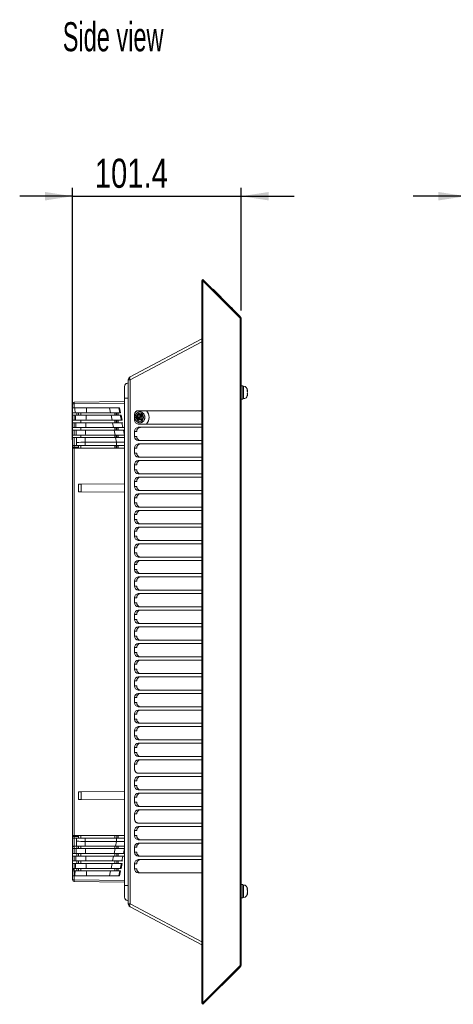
# Model space of a CAD drawing. Header units: millimetres. Extents: x 30 to 1432, y 107 to 988.
# Tile 3 of 34: x 673 to 933, y 396 to 988. Entities that reach past the tile are written whole.
import ezdxf

# ---------------------------------------------------------------- set-up
doc = ezdxf.new("R2010")
doc.units = ezdxf.units.MM
doc.header["$LTSCALE"] = 5
doc.layers.add('AA', color=7, linetype='Continuous')
doc.styles.add('SLDTEXTSTYLE0', font='TXT', dxfattribs={"width": 0.605})
doc.styles.add('SLDTEXTSTYLE1', font='TXT', dxfattribs={"width": 0.75})
doc.dimstyles.new('SLDDIMSTYLE1', dxfattribs={"dimtxt": 17.5, "dimasz": 16.51, "dimexe": 0, "dimexo": 0.0625, "dimgap": 4.375, "dimtad": 1, "dimdec": 1, "dimrnd": 1e-09, "dimzin": 12, "dimdsep": 46, "dimtxsty": 'SLDTEXTSTYLE1', "dimsah": 1, "dimcen": 0.09, "dimadec": 0, "dimazin": 3, "dimtfac": 1, "dimtmove": 0, "dimatfit": 0, "dimfxl": 1, "dimfrac": 2, "dimtolj": 1, "dimtzin": 12, "dimarcsym": 0})
doc.dimstyles.new('SLDDIMSTYLE2', dxfattribs={"dimtxt": 17.5, "dimasz": 16.51, "dimexe": 0, "dimexo": 0.0625, "dimgap": 4.375, "dimtad": 1, "dimrnd": 1e-09, "dimzin": 12, "dimdsep": 46, "dimtxsty": 'SLDTEXTSTYLE1', "dimsah": 1, "dimcen": 0.09, "dimadec": 0, "dimazin": 3, "dimtfac": 1, "dimtmove": 0, "dimatfit": 0, "dimfxl": 1, "dimfrac": 2, "dimtolj": 1, "dimtzin": 12, "dimarcsym": 0})

# ---------------------------------------------------------------- blocks, each defined once
blk = doc.blocks.new('*D5')
at = {"layer": 'AA', "color": 7}
for p, q in [((704.58, 735.69), (704.58, 887.19)), ((805.98, 813.37), (805.98, 887.19)), ((704.58, 882.19), (672.83, 882.19)), ((704.58, 882.19), (805.98, 882.19)), ((805.98, 882.19), (837.73, 882.19))]:
    blk.add_line(p, q, dxfattribs=at)
for points in [[(704.58, 882.19), (688.07, 884.73), (688.07, 879.65)], [(805.98, 882.19), (822.49, 879.65), (822.49, 884.73)]]:
    blk.add_solid(points, dxfattribs=at)
at = {"layer": 'AA', "color": 7, "insert": (717.97, 904.75, 0.1), "char_height": 17.5, "attachment_point": 1, "style": 'SLDTEXTSTYLE1'}
blk.add_mtext('101.4', dxfattribs=at)
blk = doc.blocks.new('*D7')
at = {"layer": 'AA', "color": 7}
for p, q in [((941, 836.31), (941, 887.19)), ((1038, 706.39), (1038, 887.19)), ((941, 882.19), (909.25, 882.19)), ((1038, 882.19), (941, 882.19)), ((1038, 882.19), (1069.75, 882.19))]:
    blk.add_line(p, q, dxfattribs=at)
for points in [[(941, 882.19), (924.49, 884.73), (924.49, 879.65)], [(1038, 882.19), (1054.51, 879.65), (1054.51, 884.73)]]:
    blk.add_solid(points, dxfattribs=at)
at = {"layer": 'AA', "color": 7, "insert": (953.88, 904.75, 18.06), "char_height": 17.5, "attachment_point": 1, "style": 'SLDTEXTSTYLE1'}
blk.add_mtext('97', dxfattribs=at)

msp = doc.modelspace()

# ---------------------------------------------------------------- linework, layer by layer
at = {"color": 7, "linetype": 'Continuous', "lineweight": 15}
for p, q in [((782.977, 832.194), (782.27, 831.487)), ((782.27, 831.487), (782.447, 831.31)), ((782.977, 831.31), (782.27, 831.31)), ((782.27, 831.31), (782.27, 397.078)), ((782.977, 832.194), (805.392, 809.779)), ((782.977, 831.31), (782.977, 397.078)), ((805.392, 808.896), (782.977, 831.31)), ((789.059, 826.254), (798.958, 816.354)), ((798.958, 816.354), (798.887, 816.284)), ((798.958, 816.354), (800.726, 814.587)), ((800.655, 814.516), (800.726, 814.587)), ((805.392, 808.896), (805.392, 419.492)), ((805.977, 420.022), (805.977, 808.365)), ((739.139, 773.508), (782.27, 796.441)), ((738.077, 771.742), (739.139, 771.742)), ((738.077, 771.742), (738.077, 456.645)), ((739.139, 771.742), (739.139, 456.645)), ((735.777, 767.694), (735.777, 760.694)), ((806.977, 768.194), (805.977, 768.194)), ((807.277, 767.944), (806.977, 767.944)), ((705.569, 758.41), (735.777, 758.674)), ((735.777, 760.694), (735.777, 467.694)), ((805.977, 760.194), (806.977, 760.194)), ((806.977, 760.444), (807.277, 760.444)), ((704.577, 757.41), (704.577, 755)), ((705.577, 757.41), (704.577, 757.41)), ((705.772, 755), (704.577, 755)), ((705.586, 755), (705.586, 757.41)), ((713.03, 755), (726.82, 755)), ((726.82, 755), (732.39, 755)), ((726.82, 755), (727.426, 752)), ((744.082, 753.194), (782.27, 753.194)), ((704.577, 752), (705.852, 752)), ((705.577, 750.5), (704.577, 750.5)), ((704.577, 750.5), (704.577, 747.5)), ((704.577, 747.5), (705.577, 747.5)), ((705.577, 747.5), (706.394, 747.5)), ((709.577, 747.5), (709.577, 746)), ((712.656, 747.5), (728.334, 747.5)), ((727.729, 750.5), (712.8, 750.5)), ((712.874, 752), (727.426, 752)), ((727.426, 752), (733.001, 752)), ((733.307, 750.5), (727.729, 750.5)), ((727.729, 750.5), (728.334, 747.5)), ((728.334, 747.5), (733.918, 747.5)), ((730.077, 752), (730.077, 750.5)), ((730.077, 747.5), (730.077, 746)), ((744.655, 748.557), (745.111, 748.288)), ((705.577, 746), (704.577, 746)), ((704.577, 746), (704.577, 743)), ((704.577, 743), (705.577, 743)), ((704.577, 741.5), (704.577, 743)), ((705.577, 741.5), (704.577, 741.5)), ((704.577, 741.5), (704.577, 738.5)), ((705.577, 743), (705.577, 746)), ((705.577, 743), (706.617, 743)), ((706.687, 741.5), (705.577, 741.5)), ((705.577, 738.5), (705.577, 741.5)), ((709.577, 743), (709.577, 741.5)), ((729.546, 741.5), (712.389, 741.5)), ((728.637, 746), (712.587, 746)), ((735.14, 741.5), (729.546, 741.5)), ((729.546, 741.5), (730.152, 738.5)), ((730.077, 743), (730.077, 741.5)), ((782.27, 745.194), (744.082, 745.194)), ((744.082, 743.194), (782.27, 743.194)), ((704.577, 738.5), (705.577, 738.5)), ((704.577, 737), (704.577, 738.5)), ((705.577, 737), (704.577, 737)), ((704.577, 737), (704.577, 732.194)), ((706.886, 737), (705.577, 737)), ((705.577, 732.194), (705.577, 737)), ((730.454, 737), (712.205, 737)), ((712.265, 738.5), (730.152, 738.5)), ((730.077, 738.5), (730.077, 737)), ((730.152, 738.5), (735.752, 738.5)), ((735.777, 737), (730.454, 737)), ((731.021, 734.194), (730.454, 737)), ((782.27, 735.194), (744.082, 735.194)), ((704.577, 732.194), (705.577, 732.194)), ((708.069, 731.294), (704.577, 731.294)), ((704.577, 730.694), (704.577, 497.694)), ((705.569, 730.694), (735.777, 730.694)), ((705.569, 497.694), (705.569, 730.694)), ((705.577, 732.194), (707.004, 732.194)), ((707.004, 732.194), (707.004, 734.142)), ((712.097, 734.194), (731.021, 734.194)), ((712.097, 732.194), (712.097, 734.194)), ((712.097, 732.194), (731.021, 732.194)), ((730.077, 732.194), (730.077, 730.694)), ((731.021, 734.194), (735.777, 734.194)), ((731.021, 732.194), (731.021, 734.194)), ((731.021, 732.194), (735.777, 732.194)), ((782.27, 725.194), (744.082, 725.194)), ((782.27, 715.194), (744.082, 715.194)), ((708.077, 708.932), (709.836, 708.947)), ((708.077, 704.455), (708.077, 708.932)), ((735.777, 709.174), (709.836, 708.947)), ((709.836, 708.947), (709.836, 704.44)), ((782.27, 705.194), (744.082, 705.194)), ((709.836, 704.44), (708.077, 704.455)), ((709.836, 704.44), (735.777, 704.214)), ((744.082, 703.194), (782.27, 703.194)), ((782.27, 695.194), (744.082, 695.194)), ((744.082, 693.194), (782.27, 693.194)), ((782.27, 685.194), (744.082, 685.194)), ((744.082, 683.194), (782.27, 683.194)), ((782.27, 675.194), (744.082, 675.194)), ((744.082, 673.194), (782.27, 673.194)), ((782.27, 665.194), (744.082, 665.194)), ((744.082, 663.194), (782.27, 663.194)), ((782.27, 655.194), (744.082, 655.194)), ((744.082, 653.194), (782.27, 653.194)), ((782.27, 645.194), (744.082, 645.194)), ((744.082, 643.194), (782.27, 643.194)), ((782.27, 635.194), (744.082, 635.194)), ((744.082, 633.194), (782.27, 633.194)), ((782.27, 625.194), (744.082, 625.194)), ((744.082, 623.194), (782.27, 623.194)), ((744.082, 613.194), (782.27, 613.194)), ((782.27, 605.194), (744.082, 605.194)), ((744.082, 603.194), (782.27, 603.194)), ((782.27, 595.194), (744.082, 595.194)), ((744.082, 593.194), (782.27, 593.194)), ((782.27, 585.194), (744.082, 585.194)), ((744.082, 583.194), (782.27, 583.194)), ((704.477, 524.194), (704.477, 578.194)), ((782.27, 575.194), (744.082, 575.194)), ((744.082, 573.194), (782.27, 573.194)), ((782.27, 565.194), (744.082, 565.194)), ((744.082, 563.194), (782.27, 563.194)), ((782.27, 555.194), (744.082, 555.194)), ((744.082, 553.194), (782.27, 553.194)), ((782.27, 545.194), (744.082, 545.194)), ((744.082, 543.194), (782.27, 543.194)), ((782.27, 535.194), (744.082, 535.194)), ((744.082, 533.194), (782.27, 533.194)), ((708.077, 519.455), (708.077, 523.932)), ((709.836, 523.947), (709.836, 519.44)), ((782.27, 525.194), (744.082, 525.194)), ((744.082, 523.194), (782.27, 523.194)), ((709.836, 519.44), (708.077, 519.455)), ((709.836, 519.44), (735.777, 519.214)), ((782.27, 515.194), (744.082, 515.194)), ((744.082, 513.194), (782.27, 513.194)), ((782.27, 505.194), (744.082, 505.194)), ((705.569, 497.694), (704.577, 497.694)), ((735.777, 497.694), (705.569, 497.694)), ((730.077, 497.694), (730.077, 496.194)), ((744.082, 503.194), (782.27, 503.194)), ((704.577, 497.094), (708.069, 497.094)), ((704.577, 496.194), (704.577, 491.387)), ((707.004, 496.194), (705.577, 496.194)), ((705.577, 491.387), (705.577, 496.194)), ((712.097, 496.194), (707.004, 496.194)), ((707.004, 494.246), (707.004, 496.194)), ((731.021, 496.194), (712.097, 496.194)), ((712.097, 496.194), (712.097, 494.194)), ((731.021, 494.194), (712.097, 494.194)), ((731.021, 494.194), (730.454, 491.387)), ((735.777, 496.194), (731.021, 496.194)), ((735.777, 494.194), (731.021, 494.194)), ((744.082, 493.194), (782.27, 493.194)), ((704.477, 476.977), (704.477, 486.977)), ((705.577, 491.044), (704.577, 491.044)), ((705.577, 489.887), (704.577, 489.887)), ((704.577, 486.887), (705.577, 486.887)), ((705.577, 491.387), (706.886, 491.387)), ((706.822, 489.887), (705.577, 489.887)), ((705.577, 486.887), (705.577, 489.887)), ((705.577, 486.887), (706.687, 486.887)), ((712.205, 491.387), (730.454, 491.387)), ((730.152, 489.887), (712.265, 489.887)), ((712.389, 486.887), (729.546, 486.887)), ((730.152, 489.887), (729.546, 486.887)), ((729.546, 486.887), (735.14, 486.887)), ((730.077, 491.387), (730.077, 489.887)), ((730.077, 486.887), (730.077, 485.387)), ((735.752, 489.887), (730.152, 489.887)), ((730.454, 491.387), (735.777, 491.387)), ((705.577, 485.387), (704.577, 485.387)), ((704.577, 485.387), (704.577, 482.387)), ((704.577, 482.387), (705.577, 482.387)), ((705.577, 480.887), (704.577, 480.887)), ((704.577, 480.887), (704.577, 477.887)), ((706.617, 485.387), (705.577, 485.387)), ((705.577, 482.387), (705.577, 485.387)), ((705.577, 482.387), (706.471, 482.387)), ((706.394, 480.887), (705.577, 480.887)), ((705.577, 477.887), (705.577, 480.887)), ((729.243, 485.387), (712.453, 485.387)), ((712.587, 482.387), (728.637, 482.387)), ((728.334, 480.887), (712.656, 480.887)), ((728.334, 480.887), (727.729, 477.887)), ((729.243, 485.387), (728.637, 482.387)), ((728.637, 482.387), (734.224, 482.387)), ((734.835, 485.387), (729.243, 485.387)), ((730.077, 482.387), (730.077, 480.887)), ((782.27, 485.194), (744.082, 485.194)), ((744.082, 483.194), (782.27, 483.194)), ((704.577, 477.887), (705.577, 477.887)), ((704.577, 477.344), (705.577, 477.344)), ((705.577, 476.387), (704.577, 476.387)), ((704.577, 476.387), (704.577, 473.387)), ((705.577, 477.887), (706.234, 477.887)), ((706.15, 476.387), (705.577, 476.387)), ((705.577, 473.387), (705.577, 476.387)), ((712.8, 477.887), (727.729, 477.887)), ((727.426, 476.387), (712.874, 476.387)), ((726.82, 473.387), (727.426, 476.387)), ((733.001, 476.387), (727.426, 476.387)), ((727.729, 477.887), (733.307, 477.887)), ((730.077, 477.887), (730.077, 476.387)), ((782.27, 475.194), (744.082, 475.194)), ((705.577, 473.387), (704.577, 473.387)), ((704.577, 473.387), (704.577, 470.977)), ((705.586, 470.977), (704.577, 470.977)), ((735.777, 469.714), (705.569, 469.977)), ((705.577, 473.387), (705.973, 473.387)), ((726.82, 473.387), (713.03, 473.387)), ((732.39, 473.387), (726.82, 473.387)), ((806.977, 468.194), (805.977, 468.194)), ((806.977, 468.194), (806.977, 464.194)), ((807.277, 467.944), (806.977, 467.944)), ((735.777, 467.694), (735.777, 460.694)), ((806.977, 464.194), (806.977, 460.194)), ((805.977, 460.194), (806.977, 460.194)), ((806.977, 460.444), (807.277, 460.444)), ((782.27, 431.946), (739.139, 454.88)), ((782.977, 397.078), (805.392, 419.492)), ((805.392, 418.608), (782.977, 396.194)), ((805.392, 418.608), (804.95, 419.05)), ((782.977, 397.078), (782.27, 397.078)), ((782.447, 397.078), (782.27, 396.901)), ((782.977, 396.194), (782.27, 396.901))]:
    msp.add_line(p, q, dxfattribs=at)
at = {"color": 144, "linetype": 'Continuous', "lineweight": 0}
for p, q in [((787.291, 828.022), (787.22, 827.951)), ((788.988, 826.183), (789.059, 826.254)), ((804.95, 809.338), (805.392, 809.779)), ((806.977, 764.194), (806.977, 768.194)), ((806.977, 760.194), (806.977, 764.194)), ((809.777, 765.243), (809.777, 765.444)), ((809.742, 762.964), (809.777, 763.144)), ((809.777, 763.144), (809.777, 762.959)), ((809.777, 762.944), (809.777, 762.959)), ((704.577, 755), (704.577, 752)), ((732.39, 755), (732.896, 755)), ((733.001, 752), (732.39, 755)), ((732.896, 755), (733.507, 752)), ((704.577, 752), (704.577, 750.5)), ((704.577, 746), (704.577, 747.5)), ((706.234, 750.5), (705.577, 750.5)), ((705.577, 747.5), (705.577, 750.5)), ((707.077, 752), (707.077, 750.5)), ((708.069, 750.5), (708.069, 752)), ((709.577, 752), (709.577, 750.5)), ((731.277, 752), (731.277, 750.5)), ((731.277, 747.5), (731.277, 746)), ((732.077, 752), (732.077, 750.5)), ((732.077, 747.5), (732.077, 746)), ((733.001, 752), (733.507, 752)), ((733.813, 750.5), (733.307, 750.5)), ((733.918, 747.5), (733.307, 750.5)), ((733.813, 750.5), (734.424, 747.5)), ((733.918, 747.5), (734.424, 747.5)), ((741.874, 747.694), (741.874, 750.694)), ((741.874, 747.694), (742.484, 747.694)), ((743.891, 750.957), (746.38, 750.957)), ((743.891, 747.895), (743.891, 750.957)), ((744.907, 747.895), (743.891, 747.895)), ((744.102, 750.717), (744.102, 748.134)), ((746.168, 750.717), (744.102, 750.717)), ((744.102, 748.134), (744.501, 748.134)), ((744.489, 749.093), (745.111, 749.476)), ((745.159, 747.818), (744.495, 748.209)), ((744.501, 748.134), (744.907, 747.895)), ((745.111, 749.03), (744.654, 748.749)), ((744.725, 748.557), (744.655, 748.557)), ((745.111, 748.329), (744.725, 748.557)), ((745.111, 749.476), (745.111, 750.717)), ((745.111, 750.717), (745.775, 750.326)), ((745.111, 748.288), (745.111, 749.03)), ((745.616, 749.979), (745.159, 750.248)), ((745.159, 750.248), (745.159, 749.505)), ((745.159, 749.505), (745.617, 749.787)), ((745.782, 749.443), (745.159, 749.06)), ((745.159, 749.06), (745.159, 747.818)), ((745.182, 748.288), (745.159, 748.301)), ((745.159, 748.288), (745.182, 748.288)), ((745.23, 747.818), (745.159, 747.859)), ((745.182, 750.676), (745.182, 750.717)), ((745.182, 750.717), (745.846, 750.326)), ((745.182, 749.519), (745.182, 750.234)), ((745.852, 749.443), (745.23, 749.06)), ((745.23, 749.06), (745.23, 747.818)), ((745.278, 747.79), (745.278, 748.231)), ((745.278, 748.231), (745.565, 748.062)), ((745.565, 747.62), (745.278, 747.79)), ((745.494, 748.134), (746.168, 748.134)), ((745.9, 747.895), (745.494, 748.134)), ((745.565, 748.062), (745.565, 747.62)), ((745.613, 748.033), (745.9, 747.864)), ((745.613, 747.592), (745.613, 748.033)), ((745.868, 747.442), (745.613, 747.592)), ((746.38, 747.895), (745.9, 747.895)), ((745.9, 747.864), (745.9, 747.615)), ((745.948, 747.394), (745.948, 747.836)), ((746.168, 748.134), (746.168, 750.717)), ((746.38, 750.957), (746.38, 747.895)), ((706.471, 746), (705.577, 746)), ((712.453, 743), (729.243, 743)), ((734.224, 746), (728.637, 746)), ((728.637, 746), (729.243, 743)), ((729.243, 743), (734.835, 743)), ((731.277, 743), (731.277, 741.5)), ((732.077, 743), (732.077, 741.5)), ((734.729, 746), (734.224, 746)), ((734.835, 743), (734.224, 746)), ((734.835, 743), (735.341, 743)), ((735.646, 741.5), (735.14, 741.5)), ((735.752, 738.5), (735.14, 741.5)), ((741.874, 737.694), (741.874, 740.694)), ((743.189, 740.694), (741.874, 740.694)), ((705.577, 738.5), (706.822, 738.5)), ((709.577, 738.5), (709.577, 737)), ((731.277, 738.5), (731.277, 737)), ((732.077, 738.5), (732.077, 737)), ((735.752, 738.5), (735.777, 738.5)), ((741.874, 737.694), (743.189, 737.694)), ((704.577, 732.194), (704.577, 730.694)), ((705.569, 730.694), (704.577, 730.694)), ((707.004, 732.194), (712.097, 732.194)), ((708.069, 730.694), (708.069, 732.194)), ((709.577, 732.194), (709.577, 730.694)), ((731.277, 732.194), (731.277, 730.694)), ((732.077, 732.194), (732.077, 730.694)), ((741.874, 727.694), (741.874, 730.694)), ((743.189, 730.694), (741.874, 730.694)), ((744.082, 733.194), (782.27, 733.194)), ((741.874, 727.694), (743.189, 727.694)), ((744.082, 723.194), (782.27, 723.194)), ((741.874, 717.694), (741.874, 720.694)), ((743.189, 720.694), (741.874, 720.694)), ((741.874, 717.694), (743.189, 717.694)), ((741.874, 707.694), (741.874, 710.694)), ((743.189, 710.694), (741.874, 710.694)), ((744.082, 713.194), (782.27, 713.194)), ((741.874, 707.694), (743.189, 707.694)), ((741.874, 697.694), (741.874, 700.694)), ((743.189, 700.694), (741.874, 700.694)), ((741.874, 697.694), (743.189, 697.694)), ((741.874, 687.694), (741.874, 690.694)), ((743.189, 690.694), (741.874, 690.694)), ((741.874, 687.694), (743.189, 687.694)), ((741.874, 677.694), (741.874, 680.694)), ((743.189, 680.694), (741.874, 680.694)), ((741.874, 677.694), (743.189, 677.694)), ((741.874, 667.694), (741.874, 670.694)), ((743.189, 670.694), (741.874, 670.694)), ((741.874, 667.694), (743.189, 667.694)), ((741.874, 657.694), (741.874, 660.694)), ((743.189, 660.694), (741.874, 660.694)), ((741.874, 657.694), (743.189, 657.694)), ((741.874, 647.694), (741.874, 650.694)), ((743.189, 650.694), (741.874, 650.694)), ((741.874, 647.694), (743.189, 647.694)), ((741.874, 637.694), (741.874, 640.694)), ((743.189, 640.694), (741.874, 640.694)), ((741.874, 637.694), (743.189, 637.694)), ((741.874, 627.694), (741.874, 630.694)), ((743.189, 630.694), (741.874, 630.694)), ((741.874, 627.694), (743.189, 627.694)), ((741.874, 617.694), (741.874, 620.694)), ((743.189, 620.694), (741.874, 620.694)), ((741.874, 617.694), (743.189, 617.694)), ((741.874, 607.694), (741.874, 610.694)), ((743.189, 610.694), (741.874, 610.694)), ((782.27, 615.194), (744.082, 615.194)), ((741.874, 607.694), (743.189, 607.694)), ((741.874, 597.694), (741.874, 600.694)), ((743.189, 600.694), (741.874, 600.694)), ((741.874, 597.694), (743.189, 597.694)), ((741.874, 587.694), (741.874, 590.694)), ((743.189, 590.694), (741.874, 590.694)), ((741.874, 587.694), (743.189, 587.694)), ((741.874, 577.694), (741.874, 580.694)), ((743.189, 580.694), (741.874, 580.694)), ((704.577, 579.194), (704.477, 579.194)), ((704.477, 578.194), (704.577, 578.194)), ((741.874, 577.694), (743.189, 577.694)), ((741.874, 567.694), (741.874, 570.694)), ((743.189, 570.694), (741.874, 570.694)), ((741.874, 567.694), (743.189, 567.694)), ((741.874, 557.694), (741.874, 560.694)), ((743.189, 560.694), (741.874, 560.694)), ((741.874, 557.694), (743.189, 557.694)), ((741.874, 547.694), (741.874, 550.694)), ((743.189, 550.694), (741.874, 550.694)), ((741.874, 547.694), (743.189, 547.694)), ((741.874, 537.694), (741.874, 540.694)), ((743.189, 540.694), (741.874, 540.694)), ((741.874, 527.694), (741.874, 530.694)), ((743.189, 530.694), (741.874, 530.694)), ((741.874, 527.694), (743.189, 527.694)), ((704.577, 524.194), (704.477, 524.194)), ((704.477, 523.194), (704.577, 523.194)), ((708.077, 523.932), (709.836, 523.947)), ((735.777, 524.174), (709.836, 523.947)), ((741.874, 517.694), (741.874, 520.694)), ((743.189, 520.694), (741.874, 520.694)), ((741.874, 517.694), (743.189, 517.694)), ((741.874, 507.694), (741.874, 510.694)), ((743.189, 510.694), (741.874, 510.694)), ((704.577, 497.694), (704.577, 496.194)), ((708.069, 496.194), (708.069, 497.694)), ((709.577, 496.194), (709.577, 497.694)), ((731.277, 496.194), (731.277, 497.694)), ((732.077, 496.194), (732.077, 497.694)), ((741.874, 497.694), (741.874, 500.694)), ((743.189, 500.694), (741.874, 500.694)), ((741.874, 497.694), (743.189, 497.694)), ((705.577, 496.194), (704.577, 496.194)), ((731.021, 496.194), (731.021, 494.194)), ((782.27, 495.194), (744.082, 495.194)), ((704.577, 487.977), (704.477, 487.977)), ((704.477, 486.977), (704.577, 486.977)), ((704.577, 491.387), (705.577, 491.387)), ((704.577, 491.387), (704.577, 489.887)), ((704.577, 489.887), (704.577, 486.887)), ((704.577, 486.887), (704.577, 485.387)), ((705.577, 489.887), (705.577, 491.387)), ((707.077, 491.387), (707.077, 489.887)), ((707.077, 485.387), (707.077, 486.887)), ((708.069, 489.887), (708.069, 491.387)), ((708.069, 485.387), (708.069, 486.887)), ((709.577, 489.887), (709.577, 491.387)), ((709.577, 485.387), (709.577, 486.887)), ((731.277, 489.887), (731.277, 491.387)), ((731.277, 485.387), (731.277, 486.887)), ((732.077, 489.887), (732.077, 491.387)), ((732.077, 485.387), (732.077, 486.887)), ((735.14, 486.887), (735.752, 489.887)), ((735.14, 486.887), (735.646, 486.887)), ((735.777, 489.887), (735.752, 489.887)), ((741.874, 487.694), (741.874, 490.694)), ((743.189, 490.694), (741.874, 490.694)), ((741.874, 487.694), (743.189, 487.694)), ((704.577, 482.387), (704.577, 480.887)), ((707.077, 480.887), (707.077, 482.387)), ((708.069, 480.887), (708.069, 482.387)), ((709.577, 480.887), (709.577, 482.387)), ((733.918, 480.887), (728.334, 480.887)), ((731.277, 480.887), (731.277, 482.387)), ((732.077, 480.887), (732.077, 482.387)), ((733.307, 477.887), (733.918, 480.887)), ((734.424, 480.887), (733.813, 477.887)), ((734.424, 480.887), (733.918, 480.887)), ((734.224, 482.387), (734.835, 485.387)), ((734.224, 482.387), (734.729, 482.387)), ((735.341, 485.387), (734.835, 485.387)), ((741.874, 477.694), (741.874, 480.694)), ((743.189, 480.694), (741.874, 480.694)), ((704.577, 476.977), (704.477, 476.977)), ((704.477, 475.977), (704.577, 475.977)), ((704.577, 477.887), (704.577, 476.387)), ((705.577, 476.387), (705.577, 477.887)), ((707.077, 477.887), (707.077, 476.387)), ((708.069, 476.387), (708.069, 477.887)), ((709.577, 476.387), (709.577, 477.887)), ((731.277, 476.387), (731.277, 477.887)), ((732.077, 476.387), (732.077, 477.887)), ((732.39, 473.387), (733.001, 476.387)), ((733.507, 476.387), (732.896, 473.387)), ((733.507, 476.387), (733.001, 476.387)), ((733.307, 477.887), (733.813, 477.887)), ((741.874, 477.694), (743.189, 477.694)), ((705.586, 470.977), (705.586, 473.387)), ((732.896, 473.387), (732.39, 473.387)), ((739.139, 456.645), (738.077, 456.645)), ((782.27, 433.712), (739.139, 456.645))]:
    msp.add_line(p, q, dxfattribs=at)
at = {"color": 8, "linetype": 'Continuous', "lineweight": 15}
for p, q in [((739.139, 771.742), (782.27, 794.676)), ((807.277, 767.944), (807.277, 760.444)), ((738.077, 760.694), (735.777, 760.694)), ((735.777, 757.674), (705.586, 757.41)), ((730.877, 750.5), (730.877, 752)), ((730.877, 746), (730.877, 747.5)), ((730.877, 741.5), (730.877, 743)), ((730.877, 737), (730.877, 738.5)), ((705.577, 732.194), (705.577, 731.432)), ((730.877, 730.694), (730.877, 732.194)), ((705.577, 496.993), (705.577, 496.194)), ((705.586, 470.977), (735.777, 470.714)), ((807.277, 467.944), (807.277, 460.444)), ((738.077, 467.694), (735.777, 467.694))]:
    msp.add_line(p, q, dxfattribs=at)
at = {"color": 144, "linetype": 'Continuous', "lineweight": 0, "flags": 128}
for points in [[(739.139, 773.508), (739.026, 773.416), (738.943, 773.276), (738.893, 773.094), (738.875, 772.872), (738.893, 772.619), (738.943, 772.341), (739.026, 772.046), (739.139, 771.742)], [(747.304, 749.194), (747.136, 748.237), (746.657, 747.426), (745.941, 746.884), (745.096, 746.694), (744.252, 746.884), (743.536, 747.426), (743.057, 748.237), (742.889, 749.194), (743.057, 750.15), (743.536, 750.961), (744.252, 751.503), (745.096, 751.694), (745.941, 751.503), (746.657, 750.961), (747.136, 750.15), (747.304, 749.194)]]:
    msp.add_lwpolyline(points, dxfattribs=at)
at = {"color": 7, "linetype": 'Continuous', "lineweight": 15, "flags": 128}
msp.add_lwpolyline([(739.139, 456.645), (739.026, 456.342), (738.943, 456.047), (738.893, 455.768), (738.875, 455.515), (738.893, 455.294), (738.943, 455.111), (739.026, 454.971), (739.139, 454.88)], dxfattribs=at)
at = {"color": 144, "linetype": 'Continuous', "lineweight": 0}
for centre, radius, start, end in [((740.077, 771.742), 2, 118, 180), ((705.577, 757.41), 1, 90.5, 180), ((744.61, 749.194), 5.968, 317.915884, 42.084116), ((745.552, 740.831), 2.367, 93.778597, 183.33577), ((745.552, 737.556), 2.367, 176.66423, 266.221403), ((745.552, 730.831), 2.367, 93.778597, 183.33577), ((745.552, 727.556), 2.367, 176.66423, 266.221403), ((745.552, 720.831), 2.367, 93.778597, 183.33577), ((745.552, 717.556), 2.367, 176.66423, 266.221403), ((745.552, 710.831), 2.367, 93.778597, 183.33577), ((745.552, 707.556), 2.367, 176.66423, 266.221403), ((745.552, 700.831), 2.367, 93.778597, 183.33577), ((745.552, 697.556), 2.367, 176.66423, 266.221403), ((745.552, 690.831), 2.367, 93.778597, 183.33577), ((745.552, 687.556), 2.367, 176.66423, 266.221403), ((745.552, 680.831), 2.367, 93.778597, 183.33577), ((745.552, 677.556), 2.367, 176.66423, 266.221403), ((745.552, 670.831), 2.367, 93.778597, 183.33577), ((745.552, 667.556), 2.367, 176.66423, 266.221403), ((745.552, 660.831), 2.367, 93.778597, 183.33577), ((745.552, 657.556), 2.367, 176.66423, 266.221403), ((745.552, 650.831), 2.367, 93.778597, 183.33577), ((745.552, 647.556), 2.367, 176.66423, 266.221403), ((745.552, 640.831), 2.367, 93.778597, 183.33577), ((745.552, 637.556), 2.367, 176.66423, 266.221403), ((744.238, 627.556), 2.367, 176.66423, 266.221403), ((745.552, 630.831), 2.367, 93.778597, 183.33577), ((745.552, 627.556), 2.367, 176.66423, 266.221403), ((745.552, 620.831), 2.367, 93.778597, 183.33577), ((745.552, 617.556), 2.367, 176.66423, 266.221403), ((745.552, 610.831), 2.367, 93.778597, 183.33577), ((745.552, 607.556), 2.367, 176.66423, 266.221403), ((745.552, 600.831), 2.367, 93.778597, 183.33577), ((745.552, 597.556), 2.367, 176.66423, 266.221403), ((745.552, 590.831), 2.367, 93.778597, 183.33577), ((745.552, 587.556), 2.367, 176.66423, 266.221403), ((745.552, 580.831), 2.367, 93.778597, 183.33577), ((745.552, 577.556), 2.367, 176.66423, 266.221403), ((745.552, 570.831), 2.367, 93.778597, 183.33577), ((745.552, 567.556), 2.367, 176.66423, 266.221403), ((745.552, 560.831), 2.367, 93.778597, 183.33577), ((745.552, 557.556), 2.367, 176.66423, 266.221403), ((745.552, 550.831), 2.367, 93.778597, 183.33577), ((745.552, 547.556), 2.367, 176.66423, 266.221403), ((745.552, 540.831), 2.367, 93.778597, 183.33577), ((745.552, 530.831), 2.367, 93.778597, 183.33577), ((745.552, 527.556), 2.367, 176.66423, 266.221403), ((745.552, 520.831), 2.367, 93.778597, 183.33577), ((745.552, 517.556), 2.367, 176.66423, 266.221403), ((745.552, 510.831), 2.367, 93.778597, 183.33577), ((745.552, 500.831), 2.367, 93.778597, 183.33577), ((745.552, 497.556), 2.367, 176.66423, 266.221403), ((745.552, 490.831), 2.367, 93.778597, 183.33577), ((745.552, 487.556), 2.367, 176.66423, 266.221403), ((744.238, 480.831), 2.367, 93.778597, 183.33577), ((745.552, 480.831), 2.367, 93.778597, 183.33577), ((745.552, 477.556), 2.367, 176.66423, 266.221403)]:
    msp.add_arc(centre, radius, start, end, dxfattribs=at)
at = {"color": 7, "linetype": 'Continuous', "lineweight": 15}
for centre, radius, start, end in [((737.797, 767.694), 2.02, 82.018174, 180), ((807.277, 765.444), 2.5, 0, 90), ((807.277, 762.944), 2.5, 270, 347.792559), ((744.238, 747.556), 2.367, 176.66423, 266.221403), ((745.725, 749.194), 2.533, 100.281285, 259.718715), ((744.238, 740.831), 2.367, 93.778597, 183.33577), ((744.238, 737.556), 2.367, 176.66423, 266.221403), ((744.238, 730.831), 2.367, 93.778597, 183.33577), ((744.238, 727.556), 2.367, 176.66423, 266.221403), ((744.238, 720.831), 2.367, 93.778597, 183.33577), ((744.238, 717.556), 2.367, 176.66423, 266.221403), ((744.238, 710.831), 2.367, 93.778597, 183.33577), ((744.238, 707.556), 2.367, 176.66423, 266.221403), ((744.238, 700.831), 2.367, 93.778597, 183.33577), ((744.238, 697.556), 2.367, 176.66423, 266.221403), ((744.238, 690.831), 2.367, 93.778597, 183.33577), ((744.238, 687.556), 2.367, 176.66423, 266.221403), ((744.238, 680.831), 2.367, 93.778597, 183.33577), ((744.238, 677.556), 2.367, 176.66423, 266.221403), ((744.238, 670.831), 2.367, 93.778597, 183.33577), ((744.238, 667.556), 2.367, 176.66423, 266.221403), ((744.238, 660.831), 2.367, 93.778597, 183.33577), ((744.238, 657.556), 2.367, 176.66423, 266.221403), ((744.238, 650.831), 2.367, 93.778597, 183.33577), ((744.238, 647.556), 2.367, 176.66423, 266.221403), ((744.238, 640.831), 2.367, 93.778597, 183.33577), ((744.238, 637.556), 2.367, 176.66423, 266.221403), ((744.238, 630.831), 2.367, 93.778597, 183.33577), ((744.238, 620.831), 2.367, 93.778597, 183.33577), ((744.238, 617.556), 2.367, 176.66423, 266.221403), ((744.238, 610.831), 2.367, 93.778597, 183.33577), ((744.238, 607.556), 2.367, 176.66423, 266.221403), ((744.238, 600.831), 2.367, 93.778597, 183.33577), ((744.238, 597.556), 2.367, 176.66423, 266.221403), ((744.238, 590.831), 2.367, 93.778597, 183.33577), ((744.238, 587.556), 2.367, 176.66423, 266.221403), ((744.238, 580.831), 2.367, 93.778597, 183.33577), ((744.238, 577.556), 2.367, 176.66423, 266.221403), ((744.238, 570.831), 2.367, 93.778597, 183.33577), ((744.238, 567.556), 2.367, 176.66423, 266.221403), ((744.238, 560.831), 2.367, 93.778597, 183.33577), ((744.238, 557.556), 2.367, 176.66423, 266.221403), ((744.238, 550.831), 2.367, 93.778597, 183.33577), ((744.238, 547.556), 2.367, 176.66423, 266.221403), ((744.238, 540.831), 2.367, 93.778597, 183.33577), ((744.238, 530.831), 2.367, 93.778597, 183.33577), ((744.238, 527.556), 2.367, 176.66423, 266.221403), ((744.238, 520.831), 2.367, 93.778597, 183.33577), ((744.238, 517.556), 2.367, 176.66423, 266.221403), ((744.238, 510.831), 2.367, 93.778597, 183.33577), ((744.238, 500.831), 2.367, 93.778597, 183.33577), ((744.238, 497.556), 2.367, 176.66423, 266.221403), ((744.238, 490.831), 2.367, 93.778597, 183.33577), ((744.238, 487.556), 2.367, 176.66423, 266.221403), ((744.238, 477.556), 2.367, 176.66423, 266.221403), ((705.577, 470.977), 1, 180, 269.5), ((807.277, 465.444), 2.5, 0, 90), ((807.277, 462.944), 2.5, 270, 0), ((737.797, 460.694), 2.02, 180, 277.981826), ((740.077, 456.645), 2, 180, 242)]:
    msp.add_arc(centre, radius, start, end, dxfattribs=at)
at = {"color": 144, "linetype": 'Continuous', "lineweight": 0}
for points, knots in [([(805.392, 809.779), (805.42, 809.751), (805.476, 809.692), (805.556, 809.596), (805.632, 809.492), (805.703, 809.379), (805.769, 809.259), (805.836, 809.112), (805.903, 808.921), (805.964, 808.665), (805.973, 808.472), (805.977, 808.365)], [0, 0, 0, 0, 0.0751468, 0.1532815, 0.2344187, 0.3185714, 0.4057513, 0.4959689, 0.6266048, 0.794622, 1, 1, 1, 1]), ([(809.508, 765.038), (809.512, 765.074), (809.52, 765.146), (809.532, 765.287), (809.537, 765.463), (809.532, 765.64), (809.52, 765.782), (809.512, 765.854), (809.508, 765.89)], [0, 0, 0, 0, 0.1271132, 0.2526205, 0.5, 0.7473795, 0.8728626, 1, 1, 1, 1]), ([(809.508, 765.89), (809.527, 765.867), (809.565, 765.824), (809.613, 765.758), (809.653, 765.695), (809.685, 765.634), (809.717, 765.563), (809.745, 765.484), (809.765, 765.397), (809.776, 765.318), (809.777, 765.267), (809.777, 765.243)], [0, 0, 0, 0, 0.1108311, 0.216344, 0.3165355, 0.4114037, 0.5009499, 0.6435587, 0.7748047, 0.8924937, 1, 1, 1, 1]), ([(809.777, 764.392), (809.777, 764.416), (809.776, 764.466), (809.765, 764.546), (809.745, 764.633), (809.706, 764.744), (809.636, 764.882), (809.552, 764.984), (809.508, 765.038)], [0, 0, 0, 0, 0.1078822, 0.2260578, 0.3578496, 0.5011721, 0.7340707, 1, 1, 1, 1]), ([(809.777, 763.996), (809.777, 763.972), (809.776, 763.921), (809.765, 763.842), (809.745, 763.755), (809.706, 763.643), (809.636, 763.505), (809.552, 763.403), (809.508, 763.349)], [0, 0, 0, 0, 0.1078822, 0.2260578, 0.3578496, 0.5011721, 0.7340707, 1, 1, 1, 1]), ([(809.777, 762.959), (809.777, 762.927), (809.776, 762.859), (809.765, 762.713), (809.732, 762.509), (809.666, 762.295), (809.587, 762.112), (809.535, 762.017), (809.508, 761.969)], [0, 0, 0, 0, 0.0948241, 0.1977998, 0.4288635, 0.6957007, 0.8424756, 1, 1, 1, 1]), ([(809.535, 762.246), (809.534, 762.269), (809.534, 762.316), (809.528, 762.385), (809.52, 762.455), (809.512, 762.501), (809.508, 762.524)], [0, 0, 0, 0, 0.2482791, 0.4971923, 0.7487602, 1, 1, 1, 1]), ([(809.508, 761.969), (809.512, 761.992), (809.52, 762.038), (809.528, 762.108), (809.534, 762.177), (809.534, 762.223), (809.535, 762.246)], [0, 0, 0, 0, 0.251215, 0.5028077, 0.7516958, 1, 1, 1, 1]), ([(741.874, 750.694), (741.875, 750.746), (741.877, 750.851), (741.89, 751.008), (741.912, 751.163), (741.942, 751.315), (741.981, 751.466), (742.063, 751.725), (742.223, 752.076), (742.51, 752.473), (742.861, 752.799), (743.212, 753.004), (743.531, 753.121), (743.804, 753.183), (743.989, 753.19), (744.082, 753.194)], [0, 0, 0, 0, 0.0403177, 0.0803098, 0.1201341, 0.1599506, 0.1999192, 0.240198, 0.3700596, 0.5000577, 0.6299193, 0.7599174, 0.8400681, 0.9196688, 1, 1, 1, 1]), ([(745.096, 752.494), (745.044, 752.493), (744.939, 752.491), (744.782, 752.476), (744.627, 752.453), (744.474, 752.419), (744.322, 752.377), (744.171, 752.325), (743.887, 752.207), (743.485, 751.972), (743.022, 751.543), (742.643, 751.019), (742.376, 750.432), (742.216, 749.816), (742.166, 749.194), (742.216, 748.572), (742.376, 747.956), (742.643, 747.369), (743.022, 746.845), (743.485, 746.415), (743.922, 746.16), (744.282, 746.02), (744.549, 745.947), (744.821, 745.902), (745.004, 745.896), (745.096, 745.894)], [0, 0, 0, 0, 0.0172934, 0.0344594, 0.0515478, 0.0686088, 0.0856928, 0.1028501, 0.1201305, 0.1850835, 0.2500882, 0.3150412, 0.3800459, 0.4400045, 0.5000144, 0.559973, 0.6199829, 0.6849358, 0.7499405, 0.8148935, 0.8798982, 0.9100298, 0.9399106, 0.9698109, 1, 1, 1, 1]), ([(745.096, 745.894), (745.149, 745.895), (745.254, 745.896), (745.411, 745.911), (745.566, 745.935), (745.719, 745.968), (745.871, 746.011), (746.021, 746.063), (746.306, 746.18), (746.708, 746.415), (747.171, 746.844), (747.55, 747.368), (747.817, 747.955), (747.976, 748.571), (748.027, 749.194), (747.976, 749.816), (747.817, 750.432), (747.55, 751.019), (747.171, 751.543), (746.708, 751.972), (746.271, 752.227), (745.91, 752.368), (745.644, 752.44), (745.372, 752.485), (745.188, 752.491), (745.096, 752.494)], [0, 0, 0, 0, 0.0172934, 0.0344594, 0.0515478, 0.0686088, 0.0856928, 0.1028501, 0.1201305, 0.1850835, 0.2500882, 0.3150412, 0.3800459, 0.4400045, 0.5000144, 0.559973, 0.6199829, 0.6849358, 0.7499405, 0.8148935, 0.8798982, 0.9100298, 0.9399106, 0.9698109, 1, 1, 1, 1]), ([(744.495, 748.209), (744.478, 748.221), (744.443, 748.243), (744.397, 748.286), (744.356, 748.335), (744.31, 748.409), (744.269, 748.513), (744.253, 748.648), (744.267, 748.784), (744.314, 748.909), (744.388, 749.019), (744.455, 749.068), (744.489, 749.093)], [0, 0, 0, 0, 0.0632757, 0.1253285, 0.1873186, 0.2504095, 0.3750997, 0.5002761, 0.6249664, 0.7501429, 0.8747053, 1, 1, 1, 1]), ([(744.654, 748.749), (744.646, 748.743), (744.632, 748.732), (744.61, 748.701), (744.598, 748.652), (744.611, 748.603), (744.633, 748.572), (744.648, 748.562), (744.655, 748.557)], [0, 0, 0, 0, 0.1262123, 0.2510815, 0.4999454, 0.7488094, 0.8722206, 1, 1, 1, 1]), ([(745.617, 749.787), (745.624, 749.792), (745.639, 749.803), (745.66, 749.834), (745.672, 749.883), (745.659, 749.932), (745.638, 749.963), (745.623, 749.973), (745.616, 749.979)], [0, 0, 0, 0, 0.1262123, 0.2510815, 0.4999454, 0.7488094, 0.8722206, 1, 1, 1, 1]), ([(745.775, 750.326), (745.793, 750.315), (745.827, 750.292), (745.874, 750.249), (745.914, 750.2), (745.96, 750.126), (746.002, 750.022), (746.018, 749.887), (746.004, 749.751), (745.956, 749.626), (745.883, 749.516), (745.816, 749.467), (745.782, 749.443)], [0, 0, 0, 0, 0.0632757, 0.1253285, 0.1873186, 0.2504095, 0.3750997, 0.5002761, 0.6249664, 0.7501429, 0.8747053, 1, 1, 1, 1]), ([(712.587, 746), (711.588, 746), (710.574, 746), (708.529, 746), (707.501, 746), (706.471, 746)], [0, 0, 0, 0, 0.5, 0.5, 1, 1, 1, 1]), ([(706.617, 743), (707.599, 743), (708.581, 743), (710.531, 743), (711.498, 743), (712.453, 743)], [0, 0, 0, 0, 0.5, 0.5, 1, 1, 1, 1]), ([(704.477, 578.194), (704.477, 578.225), (704.477, 578.288), (704.477, 578.381), (704.477, 578.473), (704.477, 578.597), (704.477, 578.747), (704.477, 578.905), (704.477, 579.036), (704.477, 579.127), (704.477, 579.184), (704.477, 579.19), (704.477, 579.194)], [0, 0, 0, 0, 0.06038448, 0.12018974, 0.17995069, 0.24020345, 0.36999578, 0.50012959, 0.62992208, 0.76005605, 0.87977294, 1, 1, 1, 1]), ([(744.082, 535.194), (744.035, 535.195), (743.942, 535.197), (743.804, 535.212), (743.668, 535.236), (743.533, 535.27), (743.399, 535.314), (743.171, 535.407), (742.861, 535.589), (742.51, 535.914), (742.223, 536.311), (742.042, 536.709), (741.938, 537.07), (741.884, 537.379), (741.877, 537.589), (741.874, 537.694)], [0, 0, 0, 0, 0.0403177, 0.0803098, 0.1201341, 0.1599506, 0.1999192, 0.240198, 0.3700596, 0.5000577, 0.6299193, 0.7599174, 0.8400681, 0.9196688, 1, 1, 1, 1]), ([(704.477, 523.194), (704.477, 523.195), (704.477, 523.196), (704.477, 523.21), (704.477, 523.232), (704.477, 523.274), (704.477, 523.352), (704.477, 523.482), (704.477, 523.641), (704.477, 523.818), (704.477, 524.005), (704.477, 524.131), (704.477, 524.194)], [0, 0, 0, 0, 0.0603845, 0.1201897, 0.1799507, 0.2402034, 0.3699958, 0.5001296, 0.6299221, 0.760056, 0.8797729, 1, 1, 1, 1]), ([(744.082, 505.194), (744.035, 505.195), (743.942, 505.197), (743.804, 505.212), (743.668, 505.236), (743.533, 505.27), (743.399, 505.314), (743.171, 505.407), (742.861, 505.589), (742.51, 505.914), (742.223, 506.311), (742.042, 506.709), (741.938, 507.07), (741.884, 507.379), (741.877, 507.589), (741.874, 507.694)], [0, 0, 0, 0, 0.0403177, 0.0803098, 0.1201341, 0.1599506, 0.1999192, 0.240198, 0.3700596, 0.5000577, 0.6299193, 0.7599174, 0.8400681, 0.9196688, 1, 1, 1, 1]), ([(704.477, 486.977), (704.477, 487.009), (704.477, 487.072), (704.477, 487.165), (704.477, 487.257), (704.477, 487.38), (704.477, 487.53), (704.477, 487.689), (704.477, 487.819), (704.477, 487.911), (704.477, 487.967), (704.477, 487.974), (704.477, 487.977)], [0, 0, 0, 0, 0.0603845, 0.1201897, 0.1799507, 0.2402034, 0.3699958, 0.5001296, 0.6299221, 0.760056, 0.8797729, 1, 1, 1, 1]), ([(704.477, 475.977), (704.477, 475.978), (704.477, 475.98), (704.477, 475.994), (704.477, 476.016), (704.477, 476.058), (704.477, 476.135), (704.477, 476.265), (704.477, 476.424), (704.477, 476.602), (704.477, 476.789), (704.477, 476.914), (704.477, 476.977)], [0, 0, 0, 0, 0.0603845, 0.1201897, 0.1799507, 0.2402034, 0.3699958, 0.5001296, 0.6299221, 0.760056, 0.8797729, 1, 1, 1, 1]), ([(809.508, 465.89), (809.526, 465.868), (809.563, 465.827), (809.609, 465.764), (809.672, 465.666), (809.732, 465.538), (809.765, 465.404), (809.776, 465.309), (809.777, 465.265), (809.777, 465.243)], [0, 0, 0, 0, 0.1062022, 0.2076452, 0.3043255, 0.5711527, 0.8022076, 0.9051679, 1, 1, 1, 1]), ([(809.777, 463.996), (809.777, 463.974), (809.776, 463.93), (809.765, 463.835), (809.732, 463.703), (809.666, 463.563), (809.587, 463.443), (809.535, 463.381), (809.508, 463.349)], [0, 0, 0, 0, 0.0948241, 0.1977998, 0.4288635, 0.6957007, 0.8424756, 1, 1, 1, 1]), ([(809.508, 462.524), (809.527, 462.558), (809.565, 462.625), (809.613, 462.726), (809.653, 462.823), (809.685, 462.916), (809.717, 463.025), (809.745, 463.147), (809.765, 463.28), (809.776, 463.401), (809.777, 463.478), (809.777, 463.515)], [0, 0, 0, 0, 0.11083107, 0.21634403, 0.31653552, 0.41140374, 0.50094987, 0.64355872, 0.7748047, 0.89249374, 1, 1, 1, 1]), ([(809.777, 462.959), (809.777, 462.923), (809.776, 462.845), (809.765, 462.723), (809.745, 462.59), (809.706, 462.419), (809.636, 462.207), (809.552, 462.052), (809.508, 461.969)], [0, 0, 0, 0, 0.1078822, 0.2260578, 0.3578496, 0.5011721, 0.7340707, 1, 1, 1, 1]), ([(805.392, 419.492), (805.42, 419.503), (805.476, 419.525), (805.556, 419.561), (805.632, 419.6), (805.703, 419.642), (805.769, 419.687), (805.836, 419.742), (805.903, 419.814), (805.964, 419.91), (805.973, 419.982), (805.977, 420.022)], [0, 0, 0, 0, 0.07514678, 0.15328147, 0.23441866, 0.31857138, 0.4057513, 0.4959689, 0.62660482, 0.79462203, 1, 1, 1, 1])]:
    msp.add_open_spline(points, degree=3, knots=knots, dxfattribs=at)
at = {"color": 7, "linetype": 'Continuous', "lineweight": 15}
for points, knots in [([(805.977, 808.365), (805.977, 808.469), (805.918, 808.572), (805.708, 808.754), (805.558, 808.833), (805.392, 808.896)], [0, 0, 0, 0, 0.5, 0.5, 1, 1, 1, 1]), ([(809.508, 762.524), (809.625, 762.724), (809.704, 762.933), (809.785, 763.371), (809.786, 763.593), (809.758, 763.814)], [0, 0, 0, 0, 0.5, 0.5, 1, 1, 1, 1]), ([(705.775, 755), (706.082, 755), (706.388, 755), (707, 755), (707.306, 755), (708.224, 755), (708.833, 755), (710.654, 755), (711.854, 755), (713.03, 755)], [0, 0, 0, 0, 0.125, 0.125, 0.25, 0.25, 0.5, 0.5, 1, 1, 1, 1]), ([(705.864, 752), (706.159, 752), (706.455, 752), (707.046, 752), (707.341, 752), (708.227, 752), (708.815, 752), (710.575, 752), (711.735, 752), (712.874, 752)], [0, 0, 0, 0, 0.125, 0.125, 0.25, 0.25, 0.5, 0.5, 1, 1, 1, 1]), ([(712.8, 750.5), (711.73, 750.5), (710.643, 750.5), (708.446, 750.5), (707.342, 750.5), (706.234, 750.5)], [0, 0, 0, 0, 0.5, 0.5, 1, 1, 1, 1]), ([(706.394, 747.5), (707.45, 747.5), (708.504, 747.5), (710.598, 747.5), (711.634, 747.5), (712.656, 747.5)], [0, 0, 0, 0, 0.5, 0.5, 1, 1, 1, 1]), ([(712.656, 480.887), (711.634, 480.887), (710.596, 480.887), (708.502, 480.887), (707.45, 480.887), (706.394, 480.887)], [0, 0, 0, 0, 0.5, 0.5, 1, 1, 1, 1]), ([(706.471, 482.387), (707.501, 482.387), (708.531, 482.387), (710.576, 482.387), (711.588, 482.387), (712.587, 482.387)], [0, 0, 0, 0, 0.5, 0.5, 1, 1, 1, 1]), ([(712.453, 485.387), (711.498, 485.387), (710.53, 485.387), (708.58, 485.387), (707.599, 485.387), (706.617, 485.387)], [0, 0, 0, 0, 0.5, 0.5, 1, 1, 1, 1]), ([(712.874, 476.387), (711.781, 476.387), (710.667, 476.387), (708.416, 476.387), (707.286, 476.387), (706.15, 476.387)], [0, 0, 0, 0, 0.5, 0.5, 1, 1, 1, 1]), ([(706.234, 477.887), (707.342, 477.887), (708.449, 477.887), (710.646, 477.887), (711.73, 477.887), (712.8, 477.887)], [0, 0, 0, 0, 0.5, 0.5, 1, 1, 1, 1]), ([(705.569, 469.977), (705.569, 469.977), (705.569, 469.978), (705.569, 469.979), (705.57, 469.983), (705.571, 469.999), (705.573, 470.044), (705.575, 470.134), (705.577, 470.216), (705.577, 470.293), (705.579, 470.341), (705.58, 470.418), (705.581, 470.503), (705.582, 470.611), (705.584, 470.769), (705.585, 470.9), (705.586, 470.977)], [0, 0, 0, 0, 0.0152801, 0.0306289, 0.0615139, 0.1239046, 0.2500672, 0.3539501, 0.4994604, 0.4999368, 0.5614305, 0.6238213, 0.6833531, 0.7501385, 0.8525558, 1, 1, 1, 1]), ([(713.03, 473.387), (711.885, 473.387), (710.722, 473.387), (708.359, 473.387), (707.167, 473.387), (705.973, 473.387)], [0, 0, 0, 0, 0.5, 0.5, 1, 1, 1, 1]), ([(809.758, 464.197), (809.786, 464.341), (809.785, 464.484), (809.725, 464.697), (809.695, 464.769), (809.616, 464.906), (809.567, 464.973), (809.508, 465.038)], [0, 0, 0, 0, 0.5, 0.5, 0.75, 0.75, 1, 1, 1, 1]), ([(805.977, 420.022), (805.977, 419.746), (805.918, 419.471), (805.708, 418.985), (805.558, 418.775), (805.392, 418.608)], [0, 0, 0, 0, 0.5, 0.5, 1, 1, 1, 1])]:
    msp.add_open_spline(points, degree=3, knots=knots, dxfattribs=at)
for points in [[(705.577, 758.117), (705.574, 758.302), (705.571, 758.41), (705.569, 758.41)], [(705.586, 757.41), (705.584, 757.672), (705.581, 757.932), (705.577, 758.117)], [(706.15, 752), (706.093, 753), (706.034, 754), (705.973, 755)], [(713.03, 755), (712.976, 753.999), (712.925, 752.999), (712.874, 752)], [(706.394, 747.5), (706.342, 748.5), (706.289, 749.5), (706.234, 750.5)], [(712.8, 750.5), (712.75, 749.5), (712.703, 748.5), (712.656, 747.5)], [(706.617, 743), (706.57, 744), (706.521, 745), (706.471, 746)], [(712.389, 741.5), (710.521, 741.5), (708.606, 741.5), (706.687, 741.5)], [(706.822, 738.5), (706.778, 739.5), (706.733, 740.5), (706.687, 741.5)], [(712.389, 741.5), (712.347, 740.5), (712.305, 739.5), (712.265, 738.5)], [(712.587, 746), (712.541, 745), (712.497, 744), (712.453, 743)], [(706.822, 738.5), (708.652, 738.5), (710.479, 738.5), (712.265, 738.5)], [(712.205, 737), (710.459, 737), (708.674, 737), (706.886, 737)], [(707.004, 734.142), (706.966, 735.095), (706.926, 736.047), (706.886, 737)], [(712.205, 737), (712.168, 736.064), (712.132, 735.129), (712.097, 734.194)], [(707.004, 734.142), (708.714, 734.176), (710.423, 734.193), (712.097, 734.194)], [(706.886, 491.387), (706.926, 492.34), (706.966, 493.293), (707.004, 494.246)], [(707.004, 494.246), (708.713, 494.211), (710.429, 494.193), (712.097, 494.194)], [(712.097, 494.194), (712.132, 493.258), (712.168, 492.323), (712.205, 491.387)], [(706.687, 486.887), (706.733, 487.887), (706.778, 488.887), (706.822, 489.887)], [(706.687, 486.887), (708.606, 486.887), (710.521, 486.887), (712.389, 486.887)], [(712.265, 489.887), (710.479, 489.887), (708.652, 489.887), (706.822, 489.887)], [(706.886, 491.387), (708.674, 491.387), (710.459, 491.387), (712.205, 491.387)], [(706.234, 477.887), (706.289, 478.887), (706.342, 479.887), (706.394, 480.887)], [(706.471, 482.387), (706.521, 483.387), (706.57, 484.387), (706.617, 485.387)], [(712.453, 485.387), (712.497, 484.388), (712.541, 483.388), (712.587, 482.387)], [(705.973, 473.387), (706.034, 474.387), (706.093, 475.387), (706.15, 476.387)], [(809.508, 465.038), (809.544, 465.321), (809.544, 465.607), (809.508, 465.89)], [(809.508, 461.969), (809.544, 462.154), (809.544, 462.339), (809.508, 462.524)]]:
    msp.add_open_spline(points, degree=3, dxfattribs=at)
at = {"color": 144, "linetype": 'Continuous', "lineweight": 0}
for points in [[(712.265, 489.887), (712.305, 488.888), (712.347, 487.888), (712.389, 486.887)], [(712.656, 480.887), (712.703, 479.888), (712.75, 478.888), (712.8, 477.887)], [(712.874, 476.387), (712.925, 475.388), (712.976, 474.388), (713.03, 473.387)]]:
    msp.add_open_spline(points, degree=3, dxfattribs=at)

# ---------------------------------------------------------------- texts
at = {"layer": 'AA', "color": 7, "insert": (698.7, 986.85), "char_height": 17.5, "attachment_point": 1, "style": 'SLDTEXTSTYLE0'}
msp.add_mtext('Side view', dxfattribs=at)

# ---------------------------------------------------------------- dimensions: what is measured, and where the dimension line sits
at = {"layer": 'AA', "color": 7}
for base, p1, p2, dimstyle, picture, middle in [((805.977, 882.194), (704.577, 730.694), (805.977, 808.365), 'SLDDIMSTYLE1', '*D5', (754.178, 882.194)), ((941.003, 882.194), (1038.003, 701.392), (941.003, 831.31), 'SLDDIMSTYLE2', '*D7', (973.924, 882.194))]:
    dim = msp.add_linear_dim(base=base, p1=p1, p2=p2, dimstyle=dimstyle, dxfattribs=at)
    dim.commit()
    dim.dimension.update_dxf_attribs({"geometry": picture, "text_midpoint": middle, "dimtype": 160})

doc.saveas('drawing.dxf')
